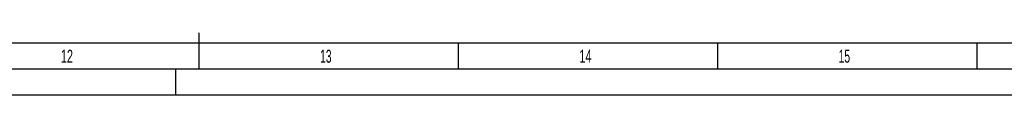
# Model space of a CAD drawing. Header units: millimetres. Extents: x 0 to 1189, y 0 to 841.
# Tile 36 of 160: x 560 to 750, y 0 to 12. Entities that reach past the tile are written whole.
import ezdxf

# ---------------------------------------------------------------- set-up
doc = ezdxf.new("R2010")
doc.units = ezdxf.units.MM
doc.header["$LTSCALE"] = 65.395
doc.layers.get('0').update_dxf_attribs({"linetype": 'CONTINUOUS'})
doc.styles.add('TEXTSTYLE_2', font='txt')

msp = doc.modelspace()

# ---------------------------------------------------------------- linework, layer by layer
at = {"color": 6, "linetype": 'CONTINUOUS'}
for p, q in [((594.5, 5), (594.5, 12)), ((1184, 5), (5, 5))]:
    msp.add_line(p, q, dxfattribs=at)
at = {"color": 5, "linetype": 'CONTINUOUS'}
for p, q in [((1179, 10), (10, 10)), ((644.5, 5), (644.5, 10)), ((694.5, 5), (694.5, 10)), ((744.5, 5), (744.5, 10)), ((590, 0), (590, 5)), ((1189, 0), (0, 0))]:
    msp.add_line(p, q, dxfattribs=at)

# ---------------------------------------------------------------- texts
at = {"color": 5, "linetype": 'CONTINUOUS', "style": 'TEXTSTYLE_2'}
for s, width, p in [('12', 0.630952, (567.806, 6.248)), ('13', 0.595238, (617.806, 6.248)), ('14', 0.630952, (667.806, 6.248)), ('15', 0.595238, (717.806, 6.248))]:
    msp.add_text(s, height=2.50001, dxfattribs=dict(at, width=width)).set_placement(p)

doc.saveas('drawing.dxf')
